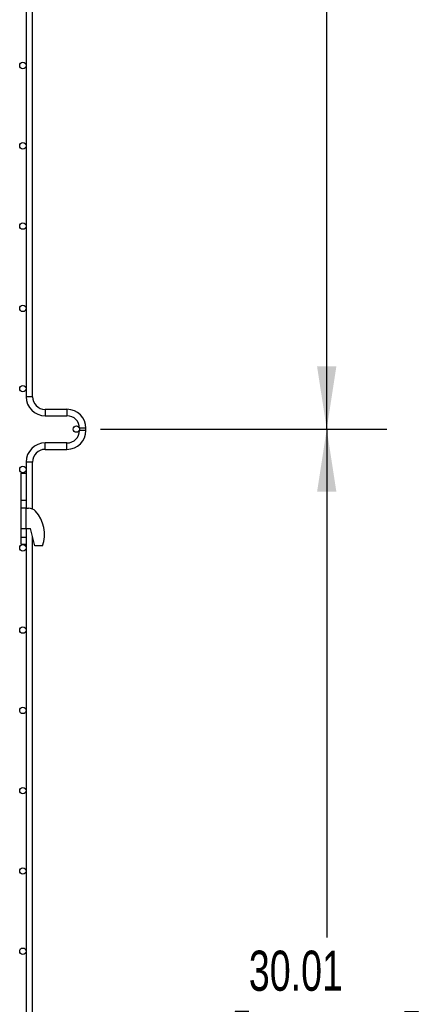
# Model space of a CAD drawing. Header units: inches. Extents: x 0.2 to 10.8, y 0.2 to 8.2.
# Tile 5 of 21: x 6.3 to 7.1, y 2.9 to 5. Entities that reach past the tile are written whole.
import ezdxf

# ---------------------------------------------------------------- set-up
doc = ezdxf.new("R2010")
doc.units = ezdxf.units.IN
doc.header["$MEASUREMENT"] = 0
doc.layers.add('DIMENSIONS', color=140, linetype='Continuous', lineweight=25)
doc.styles.add('SLDTEXTSTYLE0', font='TXT', dxfattribs={"width": 0.7})
doc.dimstyles.new('SLDDIMSTYLE2', dxfattribs={"dimtxt": 0.084961, "dimasz": 0.13, "dimexe": 0, "dimexo": 0.0625, "dimgap": 0.02124, "dimtad": 0, "dimtih": 1, "dimtoh": 1, "dimlfac": 12, "dimrnd": 1e-09, "dimzin": 12, "dimdsep": 46, "dimtxsty": 'SLDTEXTSTYLE0', "dimsah": 1, "dimcen": 0.09, "dimadec": 0, "dimazin": 3, "dimtfac": 1, "dimtofl": 0, "dimtmove": 0, "dimatfit": 3, "dimfxl": 0, "dimfrac": 2, "dimtolj": 1, "dimtzin": 12, "dimarcsym": 0})

# ---------------------------------------------------------------- blocks, each defined once
blk = doc.blocks.new('_D_2')
at = {"layer": 'DIMENSIONS'}
for p, q in [((6.459, 6.2985), (7.0536, 6.2985)), ((6.9286, 6.2985), (6.9286, 5.3781)), ((6.767, 5.224), (6.7385, 5.224)), ((6.7385, 5.224), (6.7385, 5.089)), ((7.0901, 5.224), (7.1187, 5.224)), ((7.1187, 5.224), (7.1187, 5.089)), ((6.7385, 5.089), (6.767, 5.089)), ((6.9286, 4.1264), (6.9286, 5.07)), ((7.1187, 5.089), (7.0901, 5.089)), ((6.459, 4.1264), (7.0536, 4.1264))]:
    blk.add_line(p, q, dxfattribs=at)
for points in [[(6.9286, 6.2985), (6.9086, 6.1685), (6.9486, 6.1685)], [(6.9286, 4.1264), (6.9486, 4.2564), (6.9086, 4.2564)]]:
    blk.add_solid(points, dxfattribs=at)
at = {"layer": 'DIMENSIONS', "char_height": 0.08333, "attachment_point": 1, "style": 'SLDTEXTSTYLE0'}
for s, insert in [('26.06', (6.767, 5.3505)), ('662.0', (6.767, 5.1964))]:
    blk.add_mtext(s, dxfattribs=dict(at, insert=insert))
blk = doc.blocks.new('_D_3')
at = {"layer": 'DIMENSIONS'}
for p, q in [((6.459, 4.1264), (7.0536, 4.1264)), ((6.9286, 4.1264), (6.9286, 3.0714)), ((6.767, 2.9174), (6.7385, 2.9174)), ((6.7385, 2.9174), (6.7385, 2.7824)), ((7.0901, 2.9174), (7.1187, 2.9174)), ((7.1187, 2.9174), (7.1187, 2.7824)), ((6.7385, 2.7824), (6.767, 2.7824)), ((7.1187, 2.7824), (7.0901, 2.7824)), ((6.9286, 1.6252), (6.9286, 2.7633)), ((6.459, 1.6252), (7.0536, 1.6252))]:
    blk.add_line(p, q, dxfattribs=at)
for points in [[(6.9286, 4.1264), (6.9086, 3.9964), (6.9486, 3.9964)], [(6.9286, 1.6252), (6.9486, 1.7552), (6.9086, 1.7552)]]:
    blk.add_solid(points, dxfattribs=at)
at = {"layer": 'DIMENSIONS', "char_height": 0.08333, "attachment_point": 1, "style": 'SLDTEXTSTYLE0'}
for s, insert in [('30.01', (6.767, 3.0438)), ('762.4', (6.767, 2.8898))]:
    blk.add_mtext(s, dxfattribs=dict(at, insert=insert))

msp = doc.modelspace()

# ---------------------------------------------------------------- linework, layer by layer
for p, q in [((6.30473, 6.22897), (6.30473, 4.19372)), ((6.31806, 4.19372), (6.31806, 6.22897)), ((6.31806, 4.19372), (6.30473, 4.19372)), ((6.38956, 4.16747), (6.34431, 4.16747)), ((6.34431, 4.16747), (6.34431, 4.15414)), ((6.34431, 4.15414), (6.38956, 4.15414)), ((6.38956, 4.16747), (6.38956, 4.15414)), ((6.41565, 4.12806), (6.41565, 4.12381)), ((6.42898, 4.12806), (6.41565, 4.12806)), ((6.42898, 4.12381), (6.41565, 4.12381)), ((6.42898, 4.12381), (6.42898, 4.12806)), ((6.38956, 4.09772), (6.34431, 4.09772)), ((6.34431, 4.08439), (6.34431, 4.09772)), ((6.38956, 4.08439), (6.38956, 4.09772)), ((6.34431, 4.08439), (6.38956, 4.08439)), ((6.30473, 4.05814), (6.30473, 4.03489)), ((6.31806, 4.05814), (6.30473, 4.05814)), ((6.31806, 3.96027), (6.31806, 4.05814)), ((6.29356, 4.03489), (6.29356, 3.97864)), ((6.29356, 4.03489), (6.30473, 4.03489)), ((6.30473, 4.03489), (6.30473, 3.97864)), ((6.29356, 3.97864), (6.30473, 3.97864)), ((6.29356, 3.97864), (6.29356, 3.96197)), ((6.30473, 3.97864), (6.30473, 3.9622)), ((6.30473, 3.96197), (6.29356, 3.96197)), ((6.29356, 3.96197), (6.29356, 3.92031)), ((6.30473, 3.96197), (6.30981, 3.96197)), ((6.30473, 3.92031), (6.30473, 3.96197)), ((6.29356, 3.92031), (6.30473, 3.92031)), ((6.29356, 3.92031), (6.29356, 3.90214)), ((6.30473, 3.92031), (6.31398, 3.92031)), ((6.30473, 3.92031), (6.30473, 3.90214)), ((6.32272, 3.88381), (6.31398, 3.92031)), ((6.29356, 3.90214), (6.30473, 3.90214)), ((6.29356, 3.90214), (6.29356, 3.88781)), ((6.29356, 3.88781), (6.30473, 3.88781)), ((6.30473, 3.90214), (6.30473, 3.88781)), ((6.30473, 3.88781), (6.30473, 1.69372)), ((6.31806, 1.69372), (6.31806, 3.90326)), ((6.33856, 3.88381), (6.32272, 3.88381))]:
    msp.add_line(p, q)
for centre in [(6.29806, 4.88119), (6.29806, 4.71452), (6.29806, 4.54786), (6.29806, 4.37702), (6.29806, 4.21036), (6.40898, 4.12642), (6.29806, 4.04249), (6.29806, 3.87999), (6.29806, 3.70915), (6.29806, 3.54249), (6.29806, 3.37582), (6.29806, 3.20915), (6.29806, 3.04249)]:
    msp.add_circle(centre, 0.00667)
for centre, radius, start, end in [((6.34431, 4.19372), 0.03958, 180, 270), ((6.34431, 4.19372), 0.02625, 180, 270), ((6.38956, 4.12806), 0.03942, 0, 90), ((6.38956, 4.12806), 0.02608, 0, 90), ((6.38956, 4.12381), 0.03942, 270, 0), ((6.38956, 4.12381), 0.02608, 270, 0), ((6.34431, 4.05814), 0.03958, 90, 180), ((6.34431, 4.05814), 0.02625, 90, 180), ((6.30981, 3.94114), 0.02083, 45.94832, 90), ((6.27065, 3.90797), 0.07208, 340.41164, 41.90027)]:
    msp.add_arc(centre, radius, start, end)

# ---------------------------------------------------------------- dimensions: what is measured, and where the dimension line sits
at = {"layer": 'DIMENSIONS'}
for base, p1, p2, picture, middle in [((6.92856, 4.12642), (6.40898, 6.29846), (6.40898, 4.12642), '_D_2', (6.92856, 5.22402)), ((6.92856, 1.62522), (6.40898, 4.12642), (6.40898, 1.62522), '_D_3', (6.92856, 2.91738))]:
    dim = msp.add_linear_dim(base=base, p1=p1, p2=p2, angle=90, dimstyle='SLDDIMSTYLE2', dxfattribs=at)
    dim.commit()
    dim.dimension.update_dxf_attribs({"geometry": picture, "text_midpoint": middle, "dimtype": 160})

doc.saveas('drawing.dxf')
